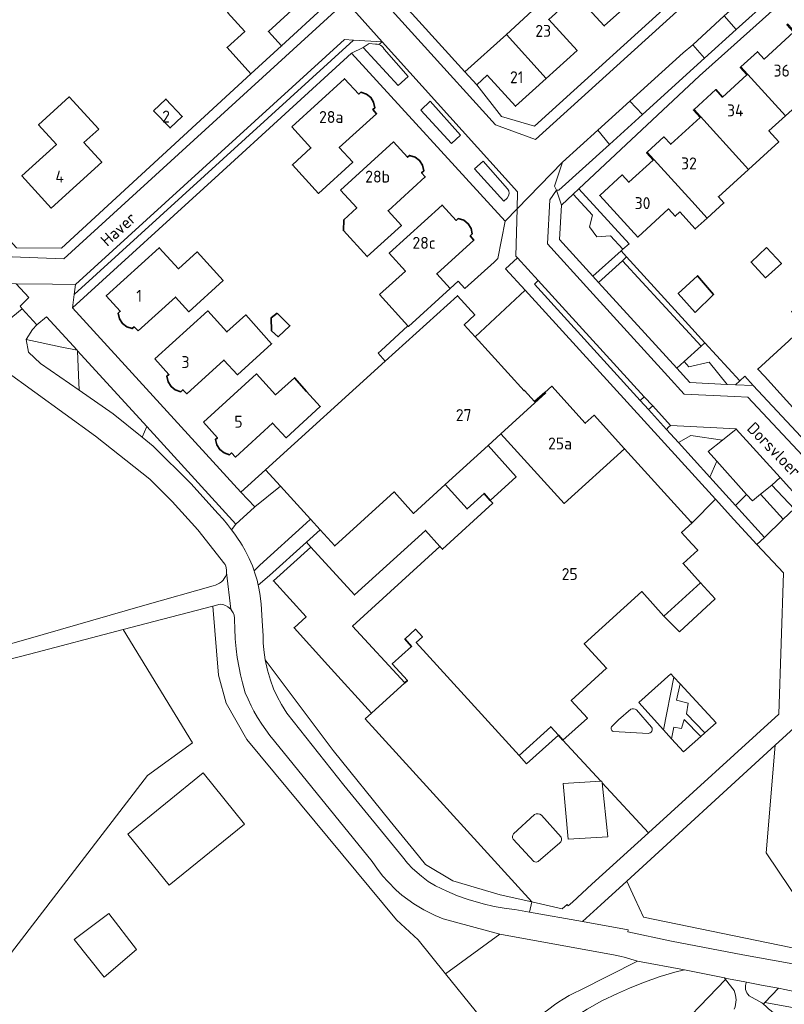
# Model space of a CAD drawing. Header units: metres. Extents: x 247072 to 248918, y 480001 to 481684.
# Tile 20 of 50: x 248226 to 248341, y 480756 to 480905. Entities that reach past the tile are written whole.
import ezdxf
from ezdxf.enums import TextEntityAlignment as Align

# ---------------------------------------------------------------- set-up
doc = ezdxf.new("R2010")
doc.units = ezdxf.units.M
for name, color, linetype, lineweight in [('B-XX-GR-BOS_LOOF-GV', 40, 'Continuous', 13), ('B-XX-GR-GROENVOORZIENING-GV', 80, 'Continuous', 18), ('B-XX-GR-STRUIK-GV', 90, 'Continuous', 13), ('B-XX-IE-TERREINAFSCHEIDING_KUNSTMATIG_HEKWERK-G', 20, 'IE-TERREINAFSCHEIDING-KUNSTMATIG', 18), ('B-XX-OG-BEBOUWING-GV', 7, 'Continuous', 35), ('B-XX-OG-BEBOUWING-T18', 10, 'Continuous', 18), ('B-XX-OG-TERREIN_ERF-GV', 7, 'Continuous', 18), ('B-XX-OG-TERREIN_ONBEGROEID-GV', 7, 'Continuous', 18), ('B-XX-OG-TOPOGRAFIE-T18', 10, 'Continuous', 18), ('B-XX-VH-ONVERHARD-GV', 252, 'Continuous', 18), ('B-XX-VH-VERHARDING_GESLOTEN-GV', 252, 'Continuous', 18), ('B-XX-VH-VERHARDING_HALFVERHARDING-GV', 252, 'Continuous', 18), ('B-XX-VH-VERHARDING_OPEN-GV', 252, 'Continuous', 18)]:
    doc.layers.add(name, color=color, linetype=linetype, lineweight=lineweight)
doc.styles.add('NLCS-ISO-M-T18', font='NLCS-ISO.ttf', dxfattribs={"height": 1.8})
doc.linetypes.add('IE-TERREINAFSCHEIDING-KUNSTMATIG', pattern='A,4,[82,NLCS.shx,S=0.75,R=90,X=0,Y=0],4,-2', length=10)

msp = doc.modelspace()

# ---------------------------------------------------------------- linework, layer by layer
at = {"layer": 'B-XX-GR-BOS_LOOF-GV'}
msp.add_lwpolyline([(248218.836, 480756.26), (248245.257, 480790.565), (248252.036, 480795.516), (248241.611, 480812.638), (248227.464, 480808.922), (248209.556, 480804.322)], dxfattribs=at)
at = {"layer": 'B-XX-GR-GROENVOORZIENING-GV'}
for points in [[(248334.144, 480903.217), (248339.425, 480908.013), (248339.053, 480908.48), (248336.282, 480908.806), (248332.314, 480905.269)], [(248327.611, 480900.911), (248326.156, 480899.678), (248318.078, 480892.378), (248319.978, 480890.367), (248329.367, 480898.878)], [(248292.516, 480887.24), (248287.952, 480892.379), (248286.502, 480891.054), (248291.135, 480885.987)], [(248306.989, 480878.933), (248307.378, 480878.933), (248315.011, 480885.867), (248313.256, 480888.011), (248307.9, 480883.178), (248306.722, 480879.578)], [(248317.039, 480870.023), (248317.961, 480870.843), (248310.395, 480879.141), (248309.546, 480878.345), (248312.428, 480875.16), (248311.971, 480873.408), (248313.113, 480871.885), (248315.17, 480872.037)], [(248309.546, 480878.345), (248307.756, 480876.667), (248307.478, 480871.489), (248312.489, 480865.978), (248316.772, 480869.786), (248317.039, 480870.023), (248315.17, 480872.037), (248313.113, 480871.885), (248311.971, 480873.408), (248312.428, 480875.16)], [(248316.947, 480868.299), (248328.833, 480855.378), (248329.406, 480855.926), (248326.456, 480859.156), (248317.578, 480868.878)], [(248304.235, 480865.324), (248303.689, 480864.756), (248319.635, 480847.191), (248320.26, 480847.772)], [(248305.261, 480848.429), (248306.286, 480849.355), (248311.341, 480843.76), (248312.686, 480844.981), (248317.277, 480839.912), (248327.306, 480828.897), (248327.48, 480828.706), (248331.02, 480832.281), (248302.256, 480863.878), (248294.754, 480856.796), (248302.115, 480848.663), (248302.178, 480848.72), (248303.708, 480847.026)], [(248234.631, 480854.777), (248229.992, 480859.854), (248228.574, 480858.633), (248228.565, 480858.643), (248227.9, 480857.911), (248226.956, 480856.4), (248232.311, 480855.268)], [(248234.93, 480848.751), (248234.846, 480851.015), (248234.71, 480854.691), (248234.631, 480854.777), (248232.311, 480855.268), (248226.956, 480856.4), (248227.289, 480854.5), (248229.111, 480852.789)], [(248332.774, 480849.636), (248334.022, 480849.578), (248334.667, 480850.167), (248329.406, 480855.926), (248328.833, 480855.378), (248326.279, 480853.078), (248326.995, 480852.29), (248330.042, 480852.976)], [(248245.163, 480843.25), (248234.71, 480854.691), (248234.846, 480851.015), (248234.93, 480848.751), (248240.078, 480845.178), (248244.44, 480841.661)], [(248326.279, 480853.078), (248325.156, 480852.067), (248327.122, 480849.9), (248332.774, 480849.636), (248330.042, 480852.976), (248326.995, 480852.29)], [(248319.635, 480847.191), (248320.879, 480845.821), (248321.53, 480846.382), (248320.26, 480847.772)], [(248321.53, 480846.382), (248320.879, 480845.821), (248323.601, 480842.822), (248323.94, 480843.155), (248324.222, 480843.433)], [(248324.222, 480843.433), (248323.94, 480843.155), (248323.601, 480842.822), (248325.403, 480840.837), (248327.299, 480841.931), (248332.053, 480841.2), (248334.156, 480842.889), (248334.167, 480842.9)], [(248330.151, 480835.608), (248331.222, 480838.037), (248329.922, 480839.489), (248332.053, 480841.2), (248327.299, 480841.931), (248325.403, 480840.837)], [(248335.713, 480833.023), (248331.222, 480838.037), (248330.151, 480835.608), (248334.027, 480831.337)], [(248258.597, 480828.548), (248257.966, 480827.693), (248258.466, 480826.998), (248258.956, 480826.267), (248259.188, 480825.92), (248259.544, 480825.354), (248260.013, 480824.542), (248260.606, 480823.365), (248261.089, 480822.238), (248261.362, 480821.489), (248262.243, 480822.346), (248269.199, 480828.666), (248269.867, 480829.273), (248265.345, 480834.251), (248261.48, 480831.125), (248261.436, 480831.086)], [(248342.9, 480830.856), (248339.533, 480834.4), (248337.828, 480833.048), (248341.24, 480829.265)], [(248334.027, 480831.337), (248338.393, 480826.537), (248341.24, 480829.265), (248337.828, 480833.048), (248336.578, 480832.056), (248335.713, 480833.023)], [(248269.914, 480825.078), (248269.274, 480825.829), (248263.689, 480820.755), (248261.992, 480819.292), (248262.038, 480819.099), (248262.236, 480818.049), (248262.427, 480816.485), (248262.57, 480813.945), (248262.699, 480811.656), (248262.729, 480810.611), (248262.816, 480809.53), (248263.024, 480808.058), (248273.305, 480794.351), (248281.903, 480783.673), (248285.498, 480779.257), (248287.235, 480777.123), (248291.348, 480774.685), (248298.508, 480772.553), (248303.286, 480771.499), (248278.115, 480799.122), (248279.096, 480799.994), (248272.507, 480807.248), (248267.39, 480812.881), (248269.203, 480814.528), (248264.274, 480819.954)], [(248328.753, 480819.677), (248323.234, 480814.655), (248325.567, 480812.278), (248330.978, 480817.278)], [(248286.102, 480765.764), (248290.255, 480760.624), (248298.455, 480766.62), (248289.904, 480768.943), (248288.668, 480769.448), (248286.974, 480770.292), (248285.474, 480771.204), (248283.68, 480772.535), (248282.821, 480773.282), (248281.522, 480774.579), (248280.808, 480775.394), (248279.979, 480776.455), (248279.2, 480777.593), (248264.452, 480795.756), (248263.739, 480796.63), (248263.101, 480797.481), (248262.511, 480798.337), (248261.882, 480799.334), (248261.339, 480800.283), (248260.919, 480801.084), (248260.435, 480802.097), (248260.018, 480803.073), (248259.602, 480804.553), (248259.306, 480805.784), (248259.092, 480806.814), (248258.819, 480808.409), (248258.649, 480809.709), (248258.509, 480811.22), (248258.43, 480812.776), (248258.413, 480814.059), (248258.405, 480814.356), (248258.327, 480814.774), (248258.178, 480815.162), (248258.015, 480815.44), (248257.823, 480815.684), (248257.397, 480816.053), (248257.051, 480816.244), (248256.635, 480816.383), (248256.219, 480816.439), (248255.112, 480816.153), (248255.993, 480805.716), (248257.145, 480801.516), (248260.273, 480796.036), (248282.849, 480768.81)], [(248302.937, 480769.93), (248303.286, 480771.499), (248298.508, 480772.553), (248291.348, 480774.685), (248287.235, 480777.123), (248285.498, 480779.257), (248281.903, 480783.673), (248273.305, 480794.351), (248263.024, 480808.058), (248263.37, 480806.472), (248263.813, 480804.986), (248264.308, 480803.671), (248264.837, 480802.497), (248265.471, 480801.3), (248266.29, 480799.98), (248274.917, 480789.116), (248283.756, 480778.276), (248284.53, 480777.352), (248285.282, 480776.561), (248286.62, 480775.36), (248287.642, 480774.587), (248288.76, 480773.915), (248290.467, 480773.093), (248292.04, 480772.435), (248293.696, 480771.841), (248295.934, 480771.186), (248297.598, 480770.805), (248299.397, 480770.49), (248300.695, 480770.325)], [(248324.742, 480805.439), (248324.289, 480805.933), (248319.422, 480801.6), (248323.173, 480797.455)], [(248329.407, 480797.019), (248331.089, 480798.522), (248325.68, 480804.417), (248325.122, 480801.934), (248326.895, 480801.519), (248326.644, 480799.868)], [(248348.31, 480780.16), (248347.952, 480780.722), (248342.73, 480781.8), (248346.1, 480799.02), (248349.51, 480798.388), (248349.37, 480798.43), (248350.321, 480803.257), (248349.122, 480803.467), (248340.041, 480795.158), (248338.686, 480778.913), (248347.559, 480765.681), (248349.222, 480763.2), (248353.24, 480762.46), (248343.61, 480776.79)], [(248324.362, 480796.14), (248326.178, 480794.133), (248328.79, 480796.467), (248326.298, 480799.025), (248325.868, 480797.688), (248324.719, 480797.856)], [(248340.041, 480795.158), (248317.62, 480774.645), (248318.831, 480772.004), (248320.127, 480769.177), (248349.222, 480763.2), (248347.559, 480765.681), (248338.686, 480778.913)], [(248348.702, 480760.971), (248349.222, 480763.2), (248320.127, 480769.177), (248318.831, 480772.004), (248317.62, 480774.645), (248313.722, 480771.078), (248310.93, 480768.522), (248317.847, 480767.303), (248317.802, 480766.994), (248324.365, 480765.561), (248335.152, 480763.503), (248341.59, 480762.33)], [(248290.255, 480760.624), (248299.186, 480749.571), (248304.485, 480754.223), (248305.12, 480754.761), (248305.826, 480755.319), (248306.684, 480755.945), (248307.338, 480756.386), (248307.99, 480756.797), (248308.932, 480757.344), (248309.71, 480757.757), (248310.602, 480758.188), (248319.245, 480762.542), (248318.244, 480762.864), (248317.404, 480763.093), (248316.584, 480763.304), (248315.873, 480763.458), (248298.455, 480766.62)], [(248304.882, 480750.157), (248314.505, 480741.067), (248332.54, 480759.793), (248332.369, 480760.021), (248326.334, 480761.256), (248324.884, 480760.887), (248322.676, 480760.231), (248320.123, 480759.322), (248318.05, 480758.46), (248316.212, 480757.675), (248313.87, 480756.535), (248311.632, 480755.287), (248309.706, 480754.077), (248307.937, 480752.844), (248306.126, 480751.449)], [(248338.478, 480756.3), (248349.817, 480754.266), (248350.356, 480756.489), (248346.73, 480757.17), (248341.48, 480758.262), (248340.502, 480758.45)]]:
    msp.add_lwpolyline(points, close=True, dxfattribs=at)
for points in [[(248279.706, 480900.983), (248278.742, 480901.083), (248277.839, 480900.494)], [(248277.839, 480900.494), (248283.11, 480894.754), (248284.636, 480896.133), (248280.968, 480900.244)], [(248299.596, 480879.177), (248295.956, 480883.317), (248294.643, 480882.154), (248299.044, 480877.313), (248299.535, 480877.747)], [(248224.067, 480859.2), (248226.363, 480861.054), (248226.015, 480861.435), (248227.364, 480862.741), (248225.452, 480864.827)], [(248209.156, 480806.056), (248226.899, 480811.097), (248244.839, 480816.281), (248255.164, 480819.215), (248255.545, 480819.319), (248255.851, 480819.45), (248256.136, 480819.617), (248256.413, 480819.83), (248256.664, 480820.082), (248256.837, 480820.304), (248257.025, 480820.617), (248257.125, 480820.836), (248257.178, 480820.98), (248257.199, 480821.246), (248257.188, 480821.584), (248257.135, 480821.926), (248257.066, 480822.179), (248256.978, 480822.417), (248256.943, 480822.495), (248252.841, 480827.674), (248248.965, 480831.966), (248245.589, 480835.333), (248237.422, 480841.822), (248223.678, 480851.789)], [(248332.54, 480759.793), (248314.505, 480741.067), (248294.697, 480721.402), (248279.311, 480708.758), (248267.69, 480700.523)], [(248333.815, 480758.096), (248332.54, 480759.793)], [(248338.258, 480756.035), (248338.478, 480756.3), (248340.502, 480758.45), (248337.968, 480758.938), (248335.668, 480759.381)], [(248336.079, 480757.329), (248338.028, 480756.237)], [(248338.478, 480756.3), (248338.258, 480756.035)], [(248341.369, 480753.449), (248352.58, 480743.102), (248357.903, 480736.682), (248365.364, 480727.724), (248366.067, 480726.653), (248379.14, 480730.6), (248380.63, 480732.54), (248383.18, 480734.93), (248382.092, 480736.426), (248385.748, 480738.407), (248388.871, 480739.245), (248389.789, 480745.87), (248389.937, 480746.938), (248382.242, 480748.376), (248376.48, 480749.454), (248372.418, 480750.213), (248359.655, 480752.502), (248349.817, 480754.266), (248338.478, 480756.3)]]:
    msp.add_lwpolyline(points, dxfattribs=at)
for points in [[(248280.163, 480900.928, 0.08594), (248279.706, 480900.983)], [(248280.968, 480900.244, 0.2074078), (248280.163, 480900.928)], [(248299.535, 480877.747, 0.3936469), (248299.596, 480879.177)], [(248333.835, 480755.29, 0.2066899), (248333.815, 480758.096)], [(248335.668, 480759.381, 0.3040976), (248336.079, 480757.329)], [(248338.028, 480756.237, 0.0037146), (248338.258, 480756.035)], [(248338.258, 480756.035, 0.0137662), (248341.369, 480753.449)]]:
    msp.add_lwpolyline(points, format="xyb", dxfattribs=at)
at = {"layer": 'B-XX-GR-STRUIK-GV'}
msp.add_lwpolyline([(248257.966, 480827.693), (248258.597, 480828.548), (248245.163, 480843.25), (248244.44, 480841.661), (248246.1, 480840.322), (248251.785, 480834.644), (248255.94, 480830.094), (248256.697, 480829.265), (248257.354, 480828.482)], close=True, dxfattribs=at)
at = {"layer": 'B-XX-IE-TERREINAFSCHEIDING_KUNSTMATIG_HEKWERK-G'}
for points in [[(248331.02, 480832.281), (248333.774, 480829.256)], [(248337.233, 480825.456), (248333.774, 480829.256)], [(248320.878, 480781.911), (248340.567, 480799.822), (248341.278, 480821.156), (248337.233, 480825.456)], [(248279.096, 480799.994), (248278.115, 480799.122), (248303.286, 480771.499)], [(248312.333, 480774.156), (248320.878, 480781.911)], [(248309.4, 480771.467), (248312.333, 480774.156)], [(248308.786, 480770.887), (248308.602, 480771.088), (248307.887, 480770.432), (248303.286, 480771.499)], [(248308.786, 480770.887), (248309.4, 480771.467)]]:
    msp.add_lwpolyline(points, dxfattribs=at)
at = {"layer": 'B-XX-OG-BEBOUWING-GV'}
for points in [[(248302.884, 480912.096), (248307.89, 480906.593), (248309.948, 480908.459), (248314.225, 480903.757), (248318.857, 480907.959), (248312.802, 480914.603), (248308.246, 480910.456), (248305.814, 480913.127), (248303.736, 480911.234), (248302.921, 480912.129)], [(248257.325, 480905.783), (248259.933, 480902.928), (248257.281, 480900.505), (248260.884, 480896.539), (248265.493, 480900.728), (248263.513, 480902.928), (248268.192, 480907.207), (248263.973, 480911.843)], [(248299.437, 480902.476), (248305.473, 480895.825), (248310.116, 480900.028), (248305.846, 480904.741), (248307.89, 480906.593), (248302.884, 480912.096), (248300.775, 480910.176), (248304.003, 480906.623)], [(248349.306, 480895.976), (248341.909, 480903.993), (248341.798, 480903.892), (248342.809, 480902.783), (248338.374, 480898.739), (248337.363, 480899.848), (248334.852, 480897.567), (248341.576, 480890.171), (248344.085, 480892.45), (248344.818, 480891.683)], [(248305.473, 480895.825), (248299.437, 480902.476), (248293.188, 480896.799), (248294.958, 480894.849), (248296.558, 480896.309), (248300.827, 480891.619)], [(248327.786, 480891.137), (248336.007, 480882.093), (248340.567, 480886.244), (248339.067, 480887.891), (248341.576, 480890.171), (248334.852, 480897.567), (248334.743, 480897.468), (248335.745, 480896.356), (248332.079, 480893.018), (248331.069, 480894.127)], [(248267.039, 480888.516), (248269.942, 480885.34), (248267.128, 480882.767), (248271.061, 480878.461), (248276.235, 480883.166), (248274.222, 480885.381), (248279.84, 480890.488), (248279.283, 480891.116), (248279.6, 480891.407), (248279.4, 480892.262), (248278.955, 480892.958), (248278.304, 480893.463), (248277.478, 480893.74), (248277.157, 480893.452), (248275.027, 480895.772)], [(248237.897, 480888.17), (248233.448, 480893.04), (248228.808, 480888.822), (248231.505, 480885.854), (248229.453, 480883.99), (248226.309, 480881.132), (248230.718, 480876.253), (248238.357, 480883.191), (248235.668, 480886.141)], [(248246.186, 480890.94), (248248.666, 480888.34), (248250.505, 480890.1), (248248.036, 480892.7)], [(248336.007, 480882.093), (248327.786, 480891.137), (248327.671, 480891.032), (248328.68, 480889.923), (248324.245, 480885.886), (248323.235, 480886.995), (248320.707, 480884.707), (248327.438, 480877.312), (248329.773, 480874.747), (248332.285, 480877.033), (248331.453, 480877.947)], [(248274.397, 480878.961), (248276.854, 480876.264), (248274.912, 480874.492), (248274.835, 480872.85), (248278.433, 480868.917), (248283.603, 480873.609), (248281.576, 480875.843), (248287.205, 480880.951), (248286.641, 480881.575), (248286.955, 480881.867), (248286.757, 480882.721), (248286.312, 480883.416), (248285.659, 480883.925), (248284.832, 480884.196), (248284.514, 480883.912), (248282.383, 480886.229)], [(248325.627, 480875.663), (248327.962, 480873.098), (248329.773, 480874.747), (248327.438, 480877.312), (248320.707, 480884.707), (248320.596, 480884.606), (248321.605, 480883.496), (248317.944, 480880.152), (248316.932, 480881.259), (248313.545, 480878.164), (248319.265, 480871.874), (248323.911, 480876.128), (248324.929, 480875.027)], [(248280.282, 480863.185), (248284.579, 480858.467), (248284.654, 480858.385), (248290.937, 480864.092), (248288.928, 480866.311), (248294.537, 480871.427), (248293.985, 480872.047), (248294.301, 480872.338), (248294.104, 480873.186), (248293.661, 480873.885), (248293.011, 480874.4), (248292.178, 480874.669), (248291.862, 480874.381), (248289.738, 480876.699), (248281.749, 480869.441), (248284.199, 480866.743)], [(248243.829, 480857.717), (248249.482, 480862.818), (248251.487, 480860.595), (248256.668, 480865.313), (248252.734, 480869.635), (248249.921, 480867.097), (248247.03, 480870.262), (248239.033, 480863.008), (248241.138, 480860.673), (248240.823, 480860.375), (248241.021, 480859.522), (248241.472, 480858.829), (248242.131, 480858.311), (248242.94, 480858.05), (248243.252, 480858.319)], [(248338.711, 480870.278), (248336.378, 480868.089), (248338.578, 480865.733), (248340.956, 480867.878)], [(248327.933, 480860.5), (248330.733, 480863.211), (248328.3, 480866.022), (248325.389, 480863.333)], [(248269.867, 480829.273), (248271.313, 480827.681), (248273.532, 480825.239), (248282.496, 480833.39), (248285.432, 480830.158), (248290.199, 480834.495), (248296.667, 480840.381), (248298.599, 480842.145), (248303.754, 480846.853), (248305.37, 480848.309), (248305.261, 480848.429), (248303.708, 480847.026), (248302.178, 480848.72), (248302.115, 480848.663), (248294.754, 480856.796), (248293.085, 480858.64), (248294.667, 480860.12), (248292.041, 480863.022), (248281.157, 480853.145), (248263.082, 480836.742), (248265.345, 480834.251)], [(248246.379, 480853.475), (248248.484, 480851.142), (248248.171, 480850.854), (248248.364, 480850.001), (248248.811, 480849.307), (248249.461, 480848.801), (248250.288, 480848.529), (248250.61, 480848.814), (248251.176, 480848.207), (248256.805, 480853.312), (248258.827, 480851.083), (248264.005, 480855.778), (248260.083, 480860.115), (248257.262, 480857.552), (248254.374, 480860.73)], [(248347.498, 480847.671), (248346.49, 480848.782), (248348.042, 480850.191), (248350.161, 480852.114), (248351.173, 480850.994), (248351.293, 480851.104), (248344.564, 480858.497), (248342.609, 480860.703), (248342.513, 480860.612), (248344.471, 480858.412), (248342.062, 480856.213), (248337.393, 480851.943), (248338.385, 480850.863), (248344.092, 480844.58)], [(248264.812, 480860.391), (248263.938, 480859.677), (248263.994, 480857.738), (248264.991, 480856.832), (248266.772, 480858.473)], [(248253.725, 480843.943), (248255.819, 480841.573), (248255.523, 480841.323), (248255.713, 480840.48), (248256.158, 480839.783), (248256.81, 480839.276), (248257.635, 480839.001), (248257.958, 480839.292), (248258.523, 480838.666), (248264.133, 480843.779), (248266.177, 480841.579), (248271.329, 480846.28), (248269.265, 480848.559), (248267.456, 480850.628), (248264.578, 480848.062), (248261.698, 480851.218)], [(248317.277, 480839.912), (248312.686, 480844.981), (248311.341, 480843.76), (248306.286, 480849.355), (248305.261, 480848.429), (248305.37, 480848.309), (248303.754, 480846.853), (248298.599, 480842.145), (248308.141, 480831.655)], [(248323.234, 480814.655), (248328.753, 480819.677), (248326.115, 480822.577), (248328.329, 480824.592), (248327.437, 480825.568), (248325.901, 480827.25), (248327.48, 480828.706), (248327.306, 480828.897), (248317.277, 480839.912), (248308.141, 480831.655), (248298.599, 480842.145), (248296.667, 480840.381), (248300.909, 480835.674), (248297.012, 480832.118), (248297.394, 480831.697), (248289.788, 480824.738), (248289.396, 480825.169), (248276.224, 480813.15), (248284.115, 480804.554), (248284.5, 480804.903), (248282.214, 480807.419), (248285.138, 480810.075), (248284.115, 480811.2), (248284.15, 480811.232), (248285.721, 480812.66), (248286.763, 480811.513), (248285.838, 480810.673), (248301.395, 480793.622), (248306.139, 480797.94), (248307.287, 480796.678), (248307.986, 480795.91), (248311.666, 480799.259), (248309.244, 480801.923), (248314.571, 480806.771), (248311.209, 480810.47), (248319.871, 480818.351)], [(248290.199, 480834.495), (248293.516, 480830.836), (248296.063, 480833.163), (248297.012, 480832.118), (248300.909, 480835.674), (248296.667, 480840.381)], [(248279.096, 480799.994), (248284.115, 480804.554), (248276.224, 480813.15), (248289.396, 480825.169), (248287.213, 480827.573), (248276.494, 480817.835), (248269.914, 480825.078), (248264.274, 480819.954), (248269.203, 480814.528), (248267.39, 480812.881), (248272.507, 480807.248)]]:
    msp.add_lwpolyline(points, close=True, dxfattribs=at)
at = {"layer": 'B-XX-OG-TERREIN_ERF-GV'}
for points in [[(248365.705, 480929.434), (248328.617, 480896.217), (248310.395, 480879.141), (248317.961, 480870.843), (248317.039, 480870.023), (248316.772, 480869.786), (248317.578, 480868.878), (248326.456, 480859.156), (248329.406, 480855.926), (248334.667, 480850.167), (248335.425, 480850.877), (248336.711, 480849.456), (248344.671, 480840.941)], [(248188.889, 480910.922), (248205.367, 480892.411), (248207.878, 480889.633), (248217.878, 480878.611), (248225.489, 480870.222), (248232.278, 480870.211), (248260.884, 480896.539), (248257.281, 480900.505), (248259.933, 480902.928), (248257.325, 480905.783)], [(248305.846, 480904.741), (248310.116, 480900.028), (248305.473, 480895.825), (248300.827, 480891.619), (248296.558, 480896.309), (248294.958, 480894.849), (248298.72, 480890.06), (248303.69, 480888.64), (248326.91, 480909.68)], [(248318.857, 480907.959), (248314.225, 480903.757), (248309.948, 480908.459)], [(248268.192, 480907.207), (248263.513, 480902.928), (248265.493, 480900.728), (248272.189, 480906.9)], [(248285.728, 480905.02), (248293.188, 480896.799), (248299.437, 480902.476), (248304.003, 480906.623)], [(248341.576, 480890.171), (248339.067, 480887.891), (248340.567, 480886.244), (248336.007, 480882.093), (248331.453, 480877.947), (248332.285, 480877.033), (248329.773, 480874.747), (248327.962, 480873.098), (248325.627, 480875.663), (248324.929, 480875.027), (248323.911, 480876.128), (248319.265, 480871.874), (248313.545, 480878.164), (248316.932, 480881.259), (248317.944, 480880.152), (248321.605, 480883.496), (248320.596, 480884.606), (248320.707, 480884.707), (248323.235, 480886.995), (248324.245, 480885.886), (248328.68, 480889.923), (248327.671, 480891.032), (248327.786, 480891.137), (248331.069, 480894.127), (248332.079, 480893.018), (248335.745, 480896.356), (248334.743, 480897.468), (248334.852, 480897.567), (248337.363, 480899.848), (248338.374, 480898.739), (248342.809, 480902.783)], [(248344.092, 480844.58), (248338.385, 480850.863), (248337.393, 480851.943), (248342.062, 480856.213)]]:
    msp.add_lwpolyline(points, dxfattribs=at)
for points in [[(248280.513, 480854.733), (248284.579, 480858.467), (248280.282, 480863.185), (248284.199, 480866.743), (248281.749, 480869.441), (248289.738, 480876.699), (248291.862, 480874.381), (248292.178, 480874.669), (248293.011, 480874.4), (248293.661, 480873.885), (248294.104, 480873.186), (248294.301, 480872.338), (248293.985, 480872.047), (248294.537, 480871.427), (248288.928, 480866.311), (248290.937, 480864.092), (248292.157, 480865.197), (248293.177, 480864.086), (248297.58, 480868.089), (248298.133, 480868.618), (248299.235, 480874.26), (248276.061, 480899.613), (248256.05, 480881.333), (248233.958, 480861.202), (248259.375, 480833.377), (248263.082, 480836.742), (248281.157, 480853.145), (248280.089, 480854.343)], [(248267.039, 480888.516), (248275.027, 480895.772), (248277.157, 480893.452), (248277.478, 480893.74), (248278.304, 480893.463), (248278.955, 480892.958), (248279.4, 480892.262), (248279.6, 480891.407), (248279.283, 480891.116), (248279.84, 480890.488), (248274.222, 480885.381), (248276.235, 480883.166), (248271.061, 480878.461), (248267.128, 480882.767), (248269.942, 480885.34)], [(248228.808, 480888.822), (248233.448, 480893.04), (248237.897, 480888.17), (248235.668, 480886.141), (248238.357, 480883.191), (248230.718, 480876.253), (248226.309, 480881.132), (248229.453, 480883.99), (248231.505, 480885.854)], [(248246.186, 480890.94), (248248.036, 480892.7), (248250.505, 480890.1), (248248.666, 480888.34)], [(248274.397, 480878.961), (248282.383, 480886.229), (248284.514, 480883.912), (248284.832, 480884.196), (248285.659, 480883.925), (248286.312, 480883.416), (248286.757, 480882.721), (248286.955, 480881.867), (248286.641, 480881.575), (248287.205, 480880.951), (248281.576, 480875.843), (248283.603, 480873.609), (248278.433, 480868.917), (248274.835, 480872.85), (248274.912, 480874.492), (248276.854, 480876.264)], [(248243.829, 480857.717), (248243.252, 480858.319), (248242.94, 480858.05), (248242.131, 480858.311), (248241.472, 480858.829), (248241.021, 480859.522), (248240.823, 480860.375), (248241.138, 480860.673), (248239.033, 480863.008), (248247.03, 480870.262), (248249.921, 480867.097), (248252.734, 480869.635), (248256.668, 480865.313), (248251.487, 480860.595), (248249.482, 480862.818)], [(248338.711, 480870.278), (248340.956, 480867.878), (248338.578, 480865.733), (248336.378, 480868.089)], [(248327.933, 480860.5), (248325.389, 480863.333), (248328.3, 480866.022), (248330.733, 480863.211)], [(248246.379, 480853.475), (248254.374, 480860.73), (248257.262, 480857.552), (248260.083, 480860.115), (248264.005, 480855.778), (248258.827, 480851.083), (248256.805, 480853.312), (248251.176, 480848.207), (248250.61, 480848.814), (248250.288, 480848.529), (248249.461, 480848.801), (248248.811, 480849.307), (248248.364, 480850.001), (248248.171, 480850.854), (248248.484, 480851.142)], [(248264.812, 480860.391), (248266.772, 480858.473), (248264.991, 480856.832), (248263.994, 480857.738), (248263.938, 480859.677)], [(248269.265, 480848.559), (248271.329, 480846.28), (248266.177, 480841.579), (248264.133, 480843.779), (248258.523, 480838.666), (248257.958, 480839.292), (248257.635, 480839.001), (248256.81, 480839.276), (248256.158, 480839.783), (248255.713, 480840.48), (248255.523, 480841.323), (248255.819, 480841.573), (248253.725, 480843.943), (248261.698, 480851.218), (248264.578, 480848.062), (248267.456, 480850.628)], [(248297.012, 480832.118), (248296.063, 480833.163), (248293.516, 480830.836), (248290.199, 480834.495), (248285.432, 480830.158), (248282.496, 480833.39), (248273.532, 480825.239), (248271.313, 480827.681), (248269.274, 480825.829), (248269.914, 480825.078), (248276.494, 480817.835), (248287.213, 480827.573), (248289.396, 480825.169), (248289.788, 480824.738), (248297.394, 480831.697)]]:
    msp.add_lwpolyline(points, close=True, dxfattribs=at)
at = {"layer": 'B-XX-OG-TERREIN_ONBEGROEID-GV'}
msp.add_lwpolyline([(248313.683, 480789.724), (248307.999, 480789.352), (248308.77, 480780.984), (248314.749, 480781.339), (248313.891, 480789.498), (248313.866, 480789.736)], close=True, dxfattribs=at)
for points in [[(248303.704, 480784.691), (248300.515, 480781.749)], [(248307.708, 480781.275), (248304.731, 480784.585)], [(248300.48, 480780.965), (248303.578, 480777.62)], [(248304.257, 480777.619), (248307.498, 480780.404)]]:
    msp.add_lwpolyline(points, dxfattribs=at)
for points in [[(248304.731, 480784.585, 0.3408857), (248303.704, 480784.691)], [(248300.515, 480781.749, 0.3556243), (248300.48, 480780.965)], [(248307.498, 480780.404, 0.3516407), (248307.708, 480781.275)], [(248303.578, 480777.62, 0.3637953), (248304.257, 480777.619)]]:
    msp.add_lwpolyline(points, format="xyb", dxfattribs=at)
at = {"layer": 'B-XX-VH-ONVERHARD-GV'}
for points in [[(248335.668, 480759.381), (248335.203, 480759.471), (248332.695, 480759.954), (248332.369, 480760.021), (248332.54, 480759.793), (248333.815, 480758.096)], [(248338.028, 480756.237), (248336.079, 480757.329)]]:
    msp.add_lwpolyline(points, dxfattribs=at)
for points in [[(248333.815, 480758.096, -0.2066899), (248333.835, 480755.29)], [(248336.079, 480757.329, -0.3040976), (248335.668, 480759.381)], [(248338.258, 480756.035, -0.0037146), (248338.028, 480756.237)], [(248341.369, 480753.449, -0.0137662), (248338.258, 480756.035)]]:
    msp.add_lwpolyline(points, format="xyb", dxfattribs=at)
at = {"layer": 'B-XX-VH-VERHARDING_GESLOTEN-GV'}
for points in [[(248312.489, 480865.978), (248313.367, 480865.011), (248316.947, 480868.299), (248317.578, 480868.878), (248316.772, 480869.786)], [(248261.48, 480831.125), (248265.345, 480834.251), (248263.082, 480836.742), (248259.375, 480833.377)], [(248241.611, 480812.638), (248247.589, 480814.208), (248255.112, 480816.153), (248256.219, 480816.439), (248256.635, 480816.383), (248257.051, 480816.244), (248257.397, 480816.053), (248257.823, 480815.684), (248257.199, 480821.246), (248257.178, 480820.98), (248257.125, 480820.836), (248257.025, 480820.617), (248256.837, 480820.304), (248256.664, 480820.082), (248256.413, 480819.83), (248256.136, 480819.617), (248255.851, 480819.45), (248255.545, 480819.319), (248255.164, 480819.215), (248244.839, 480816.281), (248226.899, 480811.097), (248209.156, 480806.056), (248209.556, 480804.322), (248227.464, 480808.922)]]:
    msp.add_lwpolyline(points, close=True, dxfattribs=at)
for points in [[(248341.59, 480762.33), (248335.152, 480763.503), (248324.365, 480765.561), (248317.802, 480766.994), (248317.847, 480767.303), (248310.93, 480768.522), (248302.937, 480769.93), (248300.695, 480770.325), (248299.397, 480770.49), (248297.598, 480770.805), (248295.934, 480771.186), (248293.696, 480771.841), (248292.04, 480772.435), (248290.467, 480773.093), (248288.76, 480773.915), (248287.642, 480774.587), (248286.62, 480775.36), (248285.282, 480776.561), (248284.53, 480777.352), (248283.756, 480778.276), (248274.917, 480789.116), (248266.29, 480799.98), (248265.471, 480801.3), (248264.837, 480802.497), (248264.308, 480803.671), (248263.813, 480804.986), (248263.37, 480806.472), (248263.024, 480808.058), (248262.816, 480809.53), (248262.729, 480810.611), (248262.699, 480811.656), (248262.57, 480813.945), (248262.427, 480816.485), (248262.236, 480818.049), (248262.038, 480819.099), (248261.992, 480819.292), (248261.806, 480820.06), (248261.432, 480821.297), (248261.362, 480821.489), (248261.089, 480822.238), (248260.606, 480823.365), (248260.013, 480824.542), (248259.544, 480825.354), (248259.188, 480825.92), (248258.956, 480826.267), (248258.466, 480826.998), (248257.966, 480827.693), (248257.354, 480828.482), (248256.697, 480829.265), (248255.94, 480830.094), (248251.785, 480834.644), (248246.1, 480840.322), (248244.44, 480841.661), (248240.078, 480845.178), (248234.93, 480848.751), (248229.111, 480852.789), (248227.289, 480854.5), (248226.956, 480856.4), (248227.9, 480857.911), (248228.565, 480858.643), (248226.363, 480861.054), (248224.067, 480859.2)], [(248223.678, 480851.789), (248237.422, 480841.822), (248245.589, 480835.333), (248248.965, 480831.966), (248252.841, 480827.674), (248256.943, 480822.495), (248256.978, 480822.417), (248257.066, 480822.179), (248257.135, 480821.926), (248257.188, 480821.584), (248257.199, 480821.246), (248257.823, 480815.684), (248258.015, 480815.44), (248258.178, 480815.162), (248258.327, 480814.774), (248258.405, 480814.356), (248258.413, 480814.059), (248258.43, 480812.776), (248258.509, 480811.22), (248258.649, 480809.709), (248258.819, 480808.409), (248259.092, 480806.814), (248259.306, 480805.784), (248259.602, 480804.553), (248260.018, 480803.073), (248260.435, 480802.097), (248260.919, 480801.084), (248261.339, 480800.283), (248261.882, 480799.334), (248262.511, 480798.337), (248263.101, 480797.481), (248263.739, 480796.63), (248264.452, 480795.756), (248279.2, 480777.593), (248279.979, 480776.455), (248280.808, 480775.394), (248281.522, 480774.579), (248282.821, 480773.282), (248283.68, 480772.535), (248285.474, 480771.204), (248286.974, 480770.292), (248288.668, 480769.448), (248289.904, 480768.943), (248298.455, 480766.62), (248315.873, 480763.458), (248316.584, 480763.304), (248317.404, 480763.093), (248318.244, 480762.864), (248319.245, 480762.542), (248326.334, 480761.256), (248332.369, 480760.021), (248332.695, 480759.954), (248335.203, 480759.471), (248335.668, 480759.381), (248337.968, 480758.938), (248340.502, 480758.45), (248341.48, 480758.262)], [(248311.632, 480755.287), (248313.87, 480756.535), (248316.212, 480757.675), (248318.05, 480758.46), (248320.123, 480759.322), (248322.676, 480760.231), (248324.884, 480760.887), (248326.334, 480761.256), (248319.245, 480762.542), (248310.602, 480758.188), (248309.71, 480757.757), (248308.932, 480757.344), (248307.99, 480756.797), (248307.338, 480756.386), (248306.684, 480755.945)]]:
    msp.add_lwpolyline(points, dxfattribs=at)
at = {"layer": 'B-XX-VH-VERHARDING_HALFVERHARDING-GV'}
for points in [[(248290.255, 480760.624), (248286.102, 480765.764), (248282.849, 480768.81), (248260.273, 480796.036), (248257.145, 480801.516), (248255.993, 480805.716), (248255.112, 480816.153), (248247.589, 480814.208), (248241.611, 480812.638), (248252.036, 480795.516), (248245.257, 480790.565), (248218.836, 480756.26), (248218.988, 480750.167), (248224.143, 480740.634), (248225.285, 480739.72), (248229.322, 480737.13), (248255.046, 480707.903), (248270.267, 480719.551), (248285.328, 480731.076), (248299.863, 480744.098), (248296.711, 480747.398), (248299.186, 480749.571)], [(248259.908, 480783.245), (248248.54, 480774.03), (248242.288, 480781.743), (248253.655, 480790.958)], [(248238.741, 480760.148), (248234.179, 480765.816), (248239.398, 480769.753), (248243.609, 480764.316)]]:
    msp.add_lwpolyline(points, close=True, dxfattribs=at)
at = {"layer": 'B-XX-VH-VERHARDING_OPEN-GV'}
for points in [[(248306.989, 480878.933), (248307.756, 480876.667), (248309.546, 480878.345), (248310.395, 480879.141), (248328.617, 480896.217), (248365.705, 480929.434), (248366.628, 480930.213), (248365.28, 480931.66), (248354.24, 480921.59), (248340.622, 480909.1), (248339.425, 480908.013), (248334.144, 480903.217), (248329.367, 480898.878), (248319.978, 480890.367), (248315.011, 480885.867), (248307.378, 480878.933)], [(248328.389, 480908.911), (248328.585, 480911.293), (248326.91, 480909.68), (248303.69, 480888.64), (248298.72, 480890.06), (248294.958, 480894.849), (248293.188, 480896.799), (248285.728, 480905.02), (248281.888, 480909.252), (248273.682, 480918.295), (248271.912, 480920.245), (248266.067, 480926.133), (248266, 480927.678), (248264.156, 480926.011), (248297.822, 480888.822), (248303.822, 480886.622)], [(248334.144, 480903.217), (248332.314, 480905.269), (248327.611, 480900.911), (248329.367, 480898.878)], [(248234.197, 480863.205), (248276.371, 480901.616), (248274.978, 480901.7), (248234.378, 480864.722)], [(248292.516, 480887.24), (248291.135, 480885.987), (248286.502, 480891.054), (248287.952, 480892.379)], [(248319.978, 480890.367), (248318.078, 480892.378), (248313.256, 480888.011), (248315.011, 480885.867)], [(248302.256, 480863.878), (248299.322, 480867.1), (248301.122, 480868.733), (248300.878, 480869), (248301.057, 480876.136), (248299.235, 480874.26), (248298.133, 480868.618), (248297.58, 480868.089), (248293.177, 480864.086), (248292.157, 480865.197), (248290.937, 480864.092), (248284.654, 480858.385), (248284.579, 480858.467), (248280.513, 480854.733), (248280.089, 480854.343), (248281.157, 480853.145), (248292.041, 480863.022), (248294.667, 480860.12), (248293.085, 480858.64), (248294.754, 480856.796)], [(248304.235, 480865.324), (248301.122, 480868.733), (248299.322, 480867.1), (248302.256, 480863.878), (248331.02, 480832.281), (248333.774, 480829.256), (248337.233, 480825.456), (248338.393, 480826.537), (248334.027, 480831.337), (248330.151, 480835.608), (248325.403, 480840.837), (248323.601, 480842.822), (248320.879, 480845.821), (248319.635, 480847.191), (248303.689, 480864.756)], [(248313.367, 480865.011), (248325.156, 480852.067), (248326.279, 480853.078), (248328.833, 480855.378), (248316.947, 480868.299)], [(248245.163, 480843.25), (248258.597, 480828.548), (248261.436, 480831.086), (248261.48, 480831.125), (248259.375, 480833.377), (248233.958, 480861.202), (248234.197, 480863.205), (248234.378, 480864.722), (248230.938, 480864.763), (248225.452, 480864.827), (248227.364, 480862.741), (248226.015, 480861.435), (248226.363, 480861.054), (248228.565, 480858.643), (248228.574, 480858.633), (248229.992, 480859.854), (248234.631, 480854.777), (248234.71, 480854.691)], [(248334.022, 480849.578), (248336.711, 480849.456), (248335.425, 480850.877), (248334.667, 480850.167)], [(248340.78, 480835.574), (248334.156, 480842.889), (248332.053, 480841.2), (248329.922, 480839.489), (248331.222, 480838.037), (248335.713, 480833.023), (248336.578, 480832.056), (248337.828, 480833.048), (248339.533, 480834.4)], [(248344.056, 480831.956), (248340.78, 480835.574), (248339.533, 480834.4), (248342.9, 480830.856)], [(248328.753, 480819.677), (248330.978, 480817.278), (248325.567, 480812.278), (248323.234, 480814.655), (248319.871, 480818.351), (248311.209, 480810.47), (248314.571, 480806.771), (248309.244, 480801.923), (248311.666, 480799.259), (248307.986, 480795.91), (248313.683, 480789.724), (248313.866, 480789.736), (248313.891, 480789.498), (248320.878, 480781.911), (248340.567, 480799.822), (248341.278, 480821.156), (248337.233, 480825.456), (248333.774, 480829.256), (248331.02, 480832.281), (248327.48, 480828.706), (248325.901, 480827.25), (248327.437, 480825.568), (248328.329, 480824.592), (248326.115, 480822.577)], [(248269.867, 480829.273), (248269.199, 480828.666), (248262.243, 480822.346), (248261.362, 480821.489), (248261.432, 480821.297), (248261.806, 480820.06), (248261.992, 480819.292), (248263.689, 480820.755), (248269.274, 480825.829), (248271.313, 480827.681)], [(248307.287, 480796.678), (248302.486, 480792.365), (248301.395, 480793.622), (248285.838, 480810.673), (248286.763, 480811.513), (248285.721, 480812.66), (248284.15, 480811.232), (248284.115, 480811.2), (248285.138, 480810.075), (248282.214, 480807.419), (248284.5, 480804.903), (248284.115, 480804.554), (248279.096, 480799.994), (248278.115, 480799.122), (248303.286, 480771.499), (248307.887, 480770.432), (248308.602, 480771.088), (248308.786, 480770.887), (248309.4, 480771.467), (248312.333, 480774.156), (248320.878, 480781.911), (248313.891, 480789.498), (248314.749, 480781.339), (248308.77, 480780.984), (248307.999, 480789.352), (248313.683, 480789.724), (248307.986, 480795.91)], [(248329.407, 480797.019), (248328.79, 480796.467), (248326.178, 480794.133), (248324.362, 480796.14), (248323.173, 480797.455), (248319.422, 480801.6), (248324.289, 480805.933), (248324.742, 480805.439), (248325.68, 480804.417), (248331.089, 480798.522)], [(248328.79, 480796.467), (248329.407, 480797.019), (248326.644, 480799.868), (248326.895, 480801.519), (248325.122, 480801.934), (248325.68, 480804.417), (248324.742, 480805.439), (248323.173, 480797.455), (248324.362, 480796.14), (248324.719, 480797.856), (248325.868, 480797.688), (248326.298, 480799.025)], [(248301.395, 480793.622), (248302.486, 480792.365), (248307.287, 480796.678), (248306.139, 480797.94)], [(248259.908, 480783.245), (248253.655, 480790.958), (248242.288, 480781.743), (248248.54, 480774.03)], [(248238.741, 480760.148), (248243.609, 480764.316), (248239.398, 480769.753), (248234.179, 480765.816)]]:
    msp.add_lwpolyline(points, close=True, dxfattribs=at)
for points in [[(248328.389, 480908.911), (248303.822, 480886.622), (248297.822, 480888.822), (248264.156, 480926.011)], [(248178.552, 480913.343), (248192.378, 480898.256), (248215.865, 480872.489), (248222.855, 480864.865), (248225.452, 480864.827), (248230.938, 480864.763), (248234.378, 480864.722), (248274.978, 480901.7), (248276.371, 480901.616), (248280.7, 480901.356), (248273.811, 480909.078)], [(248272.189, 480906.9), (248265.493, 480900.728), (248260.884, 480896.539), (248232.278, 480870.211), (248225.489, 480870.222), (248217.878, 480878.611), (248207.878, 480889.633), (248205.367, 480892.411), (248188.889, 480910.922)], [(248273.589, 480905.978), (248232.622, 480868.578), (248224.756, 480868.867), (248187.867, 480909.522)], [(248187.867, 480909.522), (248224.756, 480868.867), (248232.622, 480868.578), (248273.589, 480905.978)], [(248273.811, 480909.078), (248280.7, 480901.356), (248301.122, 480878.711), (248301.057, 480876.136), (248307.9, 480883.178), (248313.256, 480888.011), (248318.078, 480892.378), (248326.156, 480899.678), (248327.611, 480900.911), (248332.314, 480905.269)], [(248276.371, 480901.616), (248234.197, 480863.205), (248233.958, 480861.202), (248256.05, 480881.333), (248276.061, 480899.613), (248277.839, 480900.494), (248278.742, 480901.083), (248279.706, 480900.983)], [(248280.968, 480900.244), (248284.636, 480896.133), (248283.11, 480894.754), (248277.839, 480900.494), (248276.061, 480899.613), (248299.235, 480874.26), (248301.057, 480876.136), (248301.122, 480878.711), (248280.7, 480901.356), (248280.163, 480900.928)], [(248280.163, 480900.928), (248280.7, 480901.356), (248276.371, 480901.616)], [(248299.535, 480877.747), (248299.044, 480877.313), (248294.643, 480882.154), (248295.956, 480883.317), (248299.596, 480879.177)], [(248344.147, 480838.87), (248335.897, 480847.691), (248333.94, 480847.78), (248326.291, 480848.137), (248323.831, 480850.849), (248323.816, 480850.865), (248312.036, 480863.799), (248305.64, 480870.835), (248305.997, 480877.486), (248306.989, 480878.933), (248306.722, 480879.578), (248307.9, 480883.178), (248301.057, 480876.136), (248300.878, 480869), (248301.122, 480868.733), (248304.235, 480865.324), (248320.26, 480847.772), (248321.53, 480846.382), (248324.222, 480843.433), (248334.167, 480842.9), (248334.156, 480842.889), (248340.78, 480835.574), (248344.056, 480831.956)], [(248344.671, 480840.941), (248336.711, 480849.456), (248334.022, 480849.578), (248332.774, 480849.636), (248327.122, 480849.9), (248325.156, 480852.067), (248313.367, 480865.011), (248312.489, 480865.978), (248307.478, 480871.489), (248307.756, 480876.667), (248306.989, 480878.933), (248305.997, 480877.486), (248305.64, 480870.835), (248312.036, 480863.799), (248323.816, 480850.865), (248323.831, 480850.849), (248326.291, 480848.137), (248333.94, 480847.78), (248335.897, 480847.691), (248344.147, 480838.87)], [(248342.9, 480830.856), (248341.24, 480829.265), (248338.393, 480826.537), (248337.233, 480825.456), (248341.278, 480821.156), (248340.567, 480799.822), (248320.878, 480781.911), (248312.333, 480774.156), (248309.4, 480771.467), (248308.786, 480770.887), (248308.602, 480771.088), (248307.887, 480770.432), (248303.286, 480771.499), (248302.937, 480769.93), (248310.93, 480768.522), (248313.722, 480771.078), (248317.62, 480774.645), (248340.041, 480795.158), (248349.122, 480803.467)], [(248315.394, 480798.042), (248316.39, 480798.967), (248318.212, 480800.578)], [(248318.212, 480800.578), (248316.39, 480798.967), (248315.394, 480798.042)], [(248319.068, 480800.478), (248321.365, 480797.869)], [(248321.365, 480797.869), (248319.068, 480800.478)], [(248320.857, 480796.944), (248315.593, 480797.225)], [(248315.593, 480797.225), (248320.857, 480796.944)], [(248300.515, 480781.749), (248303.704, 480784.691)], [(248304.731, 480784.585), (248307.708, 480781.275)], [(248303.578, 480777.62), (248300.48, 480780.965)], [(248307.498, 480780.404), (248304.257, 480777.619)]]:
    msp.add_lwpolyline(points, dxfattribs=at)
for points in [[(248279.706, 480900.983, -0.08594), (248280.163, 480900.928)], [(248280.163, 480900.928, -0.2074078), (248280.968, 480900.244)], [(248299.596, 480879.177, -0.3936469), (248299.535, 480877.747)], [(248318.212, 480800.578, -0.3172541), (248319.068, 480800.478)], [(248319.068, 480800.478, 0.3172541), (248318.212, 480800.578)], [(248315.593, 480797.225, -0.5662098), (248315.394, 480798.042)], [(248315.394, 480798.042, 0.5662098), (248315.593, 480797.225)], [(248321.365, 480797.869, -0.5976005), (248320.857, 480796.944)], [(248320.857, 480796.944, 0.5976005), (248321.365, 480797.869)], [(248303.704, 480784.691, -0.3408857), (248304.731, 480784.585)], [(248300.48, 480780.965, -0.3556243), (248300.515, 480781.749)], [(248307.708, 480781.275, -0.3516407), (248307.498, 480780.404)], [(248304.257, 480777.619, -0.3637953), (248303.578, 480777.62)]]:
    msp.add_lwpolyline(points, format="xyb", dxfattribs=at)

# ---------------------------------------------------------------- texts
at = {"layer": 'B-XX-OG-BEBOUWING-T18', "style": 'NLCS-ISO-M-T18'}
for s, p in [('23', (248305, 480903)), ('36', (248341, 480897)), ('21', (248301, 480896)), ('34', (248334, 480891)), ('2', (248248.062, 480890.067)), ('28a', (248273, 480890)), ('32', (248327, 480883)), ('4', (248232, 480881)), ('28b', (248280, 480881)), ('30', (248320, 480877)), ('28c', (248287, 480871)), ('1', (248244, 480863)), ('3', (248251, 480853)), ('27', (248293, 480845)), ('5', (248259, 480844)), ('25a', (248307.545, 480840.711)), ('25', (248309, 480821))]:
    msp.add_text(s, height=1.8, dxfattribs=at).set_placement(p, align=Align.MIDDLE_CENTER)
at = {"layer": 'B-XX-OG-TOPOGRAFIE-T18', "style": 'NLCS-ISO-M-T18'}
for s, rotation, p in [('Haver', 42.2, (248240.862, 480873.079)), ('Dorsvloer', 314.1, (248339.845, 480839.799))]:
    msp.add_text(s, height=1.8, rotation=rotation, dxfattribs=at).set_placement(p, align=Align.MIDDLE_CENTER)

doc.saveas('drawing.dxf')
